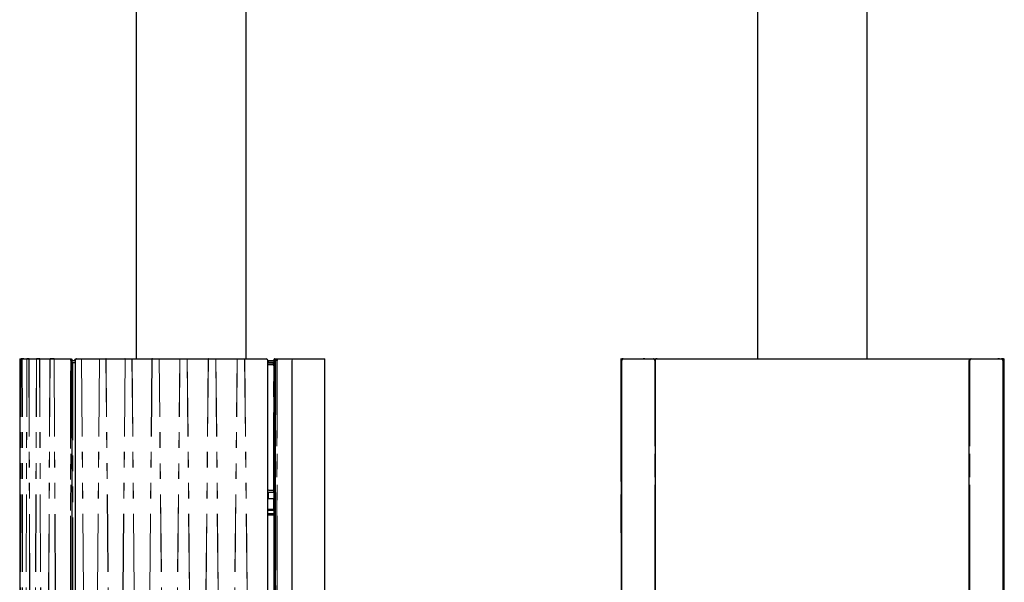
# Model space of a CAD drawing. Header units: millimetres. Extents: x 118 to 347, y 90 to 276.
# Tile 3 of 13: x 118 to 198, y 138 to 184. Entities that reach past the tile are written whole.
import ezdxf

# ---------------------------------------------------------------- set-up
doc = ezdxf.new("R2010")
doc.units = ezdxf.units.MM
doc.linetypes.add('PHANTOM', pattern=[12.7, 6.35, -1.27, 1.27, -1.27, 1.27, -1.27])

msp = doc.modelspace()

# ---------------------------------------------------------------- linework, layer by layer
at = {"color": 7, "linetype": 'Continuous', "lineweight": 25}
for p, q in [((127.094, 227.009), (127.094, 156.284)), ((136.094, 156.284), (136.094, 227.009)), ((177.968, 227.009), (177.968, 156.284)), ((186.968, 156.284), (186.968, 227.009)), ((117.555, 156.279), (117.555, 100.739)), ((117.56, 156.284), (117.687, 156.284)), ((117.561, 156.284), (117.685, 156.284)), ((117.561, 156.284), (117.561, 156.284)), ((117.687, 156.284), (117.773, 156.284)), ((117.831, 156.284), (117.687, 156.284)), ((117.687, 156.284), (117.687, 156.284)), ((117.773, 156.284), (117.916, 156.284)), ((117.899, 156.284), (117.773, 156.284)), ((117.776, 156.284), (118.146, 156.284)), ((118.151, 156.284), (118.147, 156.284)), ((118.291, 156.284), (118.151, 156.284)), ((118.152, 156.284), (118.32, 156.284)), ((118.152, 156.284), (118.152, 156.284)), ((118.32, 156.284), (118.291, 156.284)), ((118.32, 156.284), (118.459, 156.284)), ((118.324, 156.284), (118.327, 156.284)), ((118.326, 156.284), (118.324, 156.284)), ((118.327, 156.284), (118.935, 156.284)), ((118.443, 156.284), (118.442, 156.284)), ((118.943, 156.284), (119.192, 156.284)), ((119.075, 156.284), (118.943, 156.284)), ((119.192, 156.284), (119.075, 156.284)), ((119.075, 156.284), (119.075, 156.284)), ((119.192, 156.284), (119.324, 156.284)), ((119.197, 156.284), (119.201, 156.284)), ((119.201, 156.284), (120.035, 156.284)), ((120.167, 156.284), (120.045, 156.284)), ((120.046, 156.284), (120.369, 156.284)), ((120.168, 156.284), (120.167, 156.284)), ((120.37, 156.284), (120.168, 156.284)), ((120.37, 156.284), (120.492, 156.284)), ((120.375, 156.284), (120.381, 156.284)), ((120.381, 156.284), (121.645, 156.284)), ((121.645, 156.284), (121.761, 156.284)), ((121.841, 136.241), (121.851, 156.134)), ((121.851, 156.134), (122.1, 156.134)), ((121.851, 155.984), (122.099, 155.984)), ((122.099, 156.134), (122.116, 100.884)), ((122.176, 156.284), (122.259, 156.284)), ((122.222, 156.284), (122.307, 156.284)), ((122.259, 156.284), (122.256, 156.284)), ((122.259, 156.284), (122.307, 156.284)), ((122.307, 156.284), (122.627, 156.284)), ((122.628, 156.284), (124.089, 156.284)), ((122.7, 156.284), (122.7, 156.284)), ((122.706, 156.284), (122.706, 156.284)), ((124.053, 156.284), (124.053, 156.284)), ((124.089, 156.284), (124.167, 156.284)), ((124.102, 156.284), (124.622, 156.284)), ((124.167, 156.284), (124.174, 156.284)), ((124.174, 156.284), (124.635, 156.284)), ((124.635, 156.284), (124.602, 156.284)), ((124.635, 156.284), (126.187, 156.284)), ((124.694, 156.284), (124.694, 156.284)), ((126.16, 156.284), (126.16, 156.284)), ((126.187, 156.284), (126.16, 156.284)), ((126.187, 156.284), (126.252, 156.284)), ((126.201, 156.284), (126.749, 156.284)), ((126.252, 156.284), (126.259, 156.284)), ((126.259, 156.284), (126.763, 156.284)), ((126.763, 156.284), (128.388, 156.284)), ((128.433, 156.284), (128.388, 156.284)), ((128.388, 156.284), (128.388, 156.284)), ((128.403, 156.284), (128.973, 156.284)), ((128.442, 156.284), (128.433, 156.284)), ((128.44, 156.284), (128.447, 156.284)), ((128.447, 156.284), (128.988, 156.284)), ((128.988, 156.284), (130.663, 156.284)), ((128.988, 156.284), (128.988, 156.284)), ((130.663, 156.284), (130.663, 156.284)), ((130.663, 156.284), (130.7, 156.284)), ((130.678, 156.284), (131.265, 156.284)), ((130.7, 156.284), (130.708, 156.284)), ((130.708, 156.284), (131.28, 156.284)), ((131.28, 156.284), (132.998, 156.284)), ((131.28, 156.284), (131.28, 156.284)), ((131.28, 156.284), (131.28, 156.284)), ((131.28, 156.284), (131.28, 156.284)), ((131.28, 156.284), (131.302, 156.284)), ((131.294, 156.284), (131.294, 156.284)), ((131.302, 156.284), (131.302, 156.284)), ((132.998, 156.284), (132.998, 156.284)), ((132.998, 156.284), (132.998, 156.284)), ((133.02, 156.284), (132.998, 156.284)), ((133.013, 156.284), (133.61, 156.284)), ((133.02, 156.284), (133.028, 156.284)), ((133.028, 156.284), (133.624, 156.284)), ((133.61, 156.284), (133.61, 156.284)), ((133.614, 156.284), (133.625, 156.284)), ((133.625, 156.284), (135.362, 156.284)), ((133.625, 156.284), (133.625, 156.284)), ((133.625, 156.284), (133.632, 156.284)), ((135.362, 156.284), (135.362, 156.284)), ((135.369, 156.284), (135.362, 156.284)), ((135.369, 156.284), (135.377, 156.284)), ((135.377, 156.284), (135.976, 156.284)), ((135.377, 156.284), (135.976, 156.284)), ((135.976, 156.284), (135.984, 156.284)), ((135.991, 156.284), (135.984, 156.284)), ((135.992, 156.284), (135.992, 156.284)), ((135.992, 156.284), (137.728, 156.284)), ((137.729, 156.284), (137.74, 156.284)), ((137.874, 100.884), (137.875, 156.135)), ((137.875, 156.134), (137.933, 156.134)), ((137.938, 155.984), (137.875, 155.984)), ((137.881, 155.834), (137.875, 155.834)), ((137.875, 155.83), (138.331, 155.83)), ((138.331, 155.834), (137.881, 155.834)), ((137.933, 156.134), (138.354, 156.134)), ((138.355, 155.984), (137.938, 155.984)), ((138.354, 155.982), (138.331, 155.984)), ((138.331, 155.834), (138.331, 155.984)), ((138.331, 155.83), (138.355, 155.827)), ((138.354, 156.134), (138.354, 100.884)), ((138.357, 156.134), (138.354, 156.134)), ((138.42, 156.284), (138.547, 156.284)), ((138.489, 156.134), (138.489, 100.884)), ((138.547, 156.284), (138.552, 156.284)), ((138.552, 156.284), (138.683, 156.284)), ((138.683, 156.284), (139.812, 156.284)), ((139.812, 156.284), (142.55, 156.284)), ((139.878, 100.884), (139.878, 156.134)), ((142.555, 132.989), (142.555, 156.279)), ((166.792, 156.279), (166.82, 100.738)), ((166.792, 156.279), (166.792, 156.279)), ((166.794, 156.281), (166.794, 156.281)), ((166.797, 156.284), (166.798, 156.284)), ((166.798, 156.284), (166.797, 156.284)), ((166.797, 156.284), (166.797, 156.284)), ((166.797, 156.284), (166.803, 156.284)), ((166.799, 156.284), (166.894, 156.284)), ((166.846, 156.134), (166.846, 100.884)), ((166.884, 156.284), (166.884, 156.284)), ((166.884, 156.284), (166.89, 156.284)), ((166.894, 156.284), (166.895, 156.284)), ((166.894, 156.284), (166.985, 156.284)), ((166.983, 156.284), (166.895, 156.284)), ((166.983, 156.284), (169.436, 156.284)), ((167.091, 156.284), (167.091, 156.284)), ((167.215, 156.284), (167.215, 156.284)), ((167.215, 156.284), (167.359, 156.284)), ((167.359, 156.284), (167.359, 156.284)), ((168.601, 156.284), (168.601, 156.284)), ((168.736, 156.284), (168.601, 156.284)), ((169.436, 156.284), (169.496, 156.284)), ((169.496, 156.284), (169.635, 156.284)), ((169.633, 100.884), (169.633, 156.134)), ((169.635, 156.284), (195.302, 156.284)), ((169.641, 156.284), (169.641, 156.284)), ((169.754, 156.284), (169.641, 156.284)), ((170.898, 156.284), (170.898, 156.284)), ((173.304, 156.284), (173.304, 156.284)), ((173.806, 156.284), (173.807, 156.284)), ((175.348, 156.284), (175.348, 156.284)), ((175.891, 156.284), (175.892, 156.284)), ((189.045, 156.284), (189.045, 156.284)), ((189.588, 156.284), (189.589, 156.284)), ((191.13, 156.284), (191.13, 156.284)), ((191.632, 156.284), (191.633, 156.284)), ((194.189, 156.284), (194.189, 156.284)), ((195.302, 156.284), (195.44, 156.284)), ((195.304, 100.884), (195.304, 156.134)), ((195.315, 156.284), (195.429, 156.284)), ((195.429, 156.284), (195.429, 156.284)), ((195.44, 156.284), (195.501, 156.284)), ((195.501, 156.284), (197.954, 156.284)), ((196.315, 156.284), (196.451, 156.284)), ((196.451, 156.284), (196.451, 156.284)), ((197.799, 156.284), (197.655, 156.284)), ((197.655, 156.284), (197.655, 156.284)), ((197.799, 156.284), (197.799, 156.284)), ((197.908, 156.284), (197.908, 156.284)), ((197.954, 156.284), (198.065, 156.284)), ((198.065, 156.284), (197.954, 156.284)), ((198.065, 156.284), (198.176, 156.284)), ((198.09, 100.884), (198.09, 156.134)), ((198.111, 156.284), (198.105, 156.284)), ((198.111, 156.284), (198.111, 156.284)), ((198.165, 100.739), (198.188, 156.279)), ((198.183, 156.284), (198.175, 156.284)), ((198.176, 156.284), (198.183, 156.284)), ((198.176, 156.284), (198.183, 156.284)), ((198.183, 156.284), (198.183, 156.284)), ((198.183, 156.284), (198.183, 156.284)), ((198.188, 156.279), (198.188, 156.279)), ((137.94, 145.334), (137.875, 145.334)), ((138.353, 145.334), (137.94, 145.334)), ((137.956, 145.539), (138.331, 145.539)), ((138.353, 145.539), (138.331, 145.539)), ((198.099, 145.198), (198.099, 144.869)), ((137.94, 144.834), (137.875, 144.834)), ((138.353, 144.834), (137.94, 144.834)), ((137.875, 143.964), (138.331, 143.964)), ((137.875, 143.884), (138.354, 143.884)), ((138.354, 143.584), (137.875, 143.584)), ((138.354, 143.964), (138.331, 143.964)), ((138.353, 143.964), (138.353, 143.884)), ((138.353, 143.584), (138.353, 143.484)), ((138.354, 143.484), (137.875, 143.484))]:
    msp.add_line(p, q, dxfattribs=at)
at = {"color": 8, "linetype": 'PHANTOM', "lineweight": 18}
for p, q in [((117.556, 156.279), (117.556, 100.739)), ((117.68, 156.279), (117.556, 156.279)), ((117.556, 156.279), (117.556, 156.279)), ((117.599, 100.739), (117.68, 156.279)), ((117.601, 100.739), (117.682, 156.279)), ((117.68, 156.279), (117.68, 156.279)), ((117.768, 156.279), (117.682, 156.279)), ((117.682, 156.279), (117.682, 156.279)), ((117.687, 156.284), (117.687, 156.284)), ((117.849, 100.739), (117.768, 156.279)), ((117.768, 156.279), (117.768, 156.279)), ((117.768, 156.279), (117.768, 156.279)), ((117.853, 100.739), (117.771, 156.279)), ((118.141, 156.279), (117.771, 156.279)), ((117.771, 156.279), (117.771, 156.279)), ((117.98, 100.739), (118.141, 156.279)), ((117.985, 100.739), (118.147, 156.279)), ((118.141, 156.279), (118.141, 156.279)), ((118.315, 156.279), (118.147, 156.279)), ((118.291, 156.284), (118.152, 156.284)), ((118.315, 156.279), (118.475, 100.739)), ((118.315, 156.279), (118.315, 156.279)), ((118.32, 156.284), (118.324, 156.284)), ((118.93, 156.279), (118.322, 156.279)), ((118.322, 156.279), (118.482, 100.739)), ((118.322, 156.279), (118.322, 156.279)), ((118.691, 100.739), (118.93, 156.279)), ((118.7, 100.739), (118.939, 156.279)), ((118.93, 156.279), (118.93, 156.279)), ((119.187, 156.279), (118.939, 156.279)), ((119.075, 156.284), (118.943, 156.284)), ((118.943, 156.284), (118.943, 156.284)), ((119.422, 100.739), (119.187, 156.279)), ((119.187, 156.279), (119.187, 156.279)), ((119.192, 156.284), (119.197, 156.284)), ((120.031, 156.279), (119.197, 156.279)), ((119.432, 100.739), (119.197, 156.279)), ((119.197, 156.279), (119.197, 156.279)), ((120.031, 156.279), (119.719, 100.739)), ((120.042, 156.279), (119.73, 100.739)), ((120.031, 156.279), (120.031, 156.279)), ((120.365, 156.279), (120.042, 156.279)), ((120.168, 156.284), (120.046, 156.284)), ((120.046, 156.284), (120.046, 156.284)), ((120.365, 156.279), (120.671, 100.739)), ((120.365, 156.279), (120.365, 156.279)), ((120.37, 156.284), (120.375, 156.284)), ((120.377, 156.279), (120.683, 100.739)), ((121.641, 156.279), (120.377, 156.279)), ((120.377, 156.279), (120.377, 156.279)), ((121.718, 136.242), (121.728, 156.134)), ((121.735, 156.134), (121.725, 136.242)), ((121.851, 156.134), (121.735, 156.134)), ((122.099, 156.129), (121.851, 156.129)), ((121.919, 155.984), (121.919, 105.234)), ((122.101, 156.134), (122.118, 100.884)), ((122.612, 156.279), (122.219, 156.279)), ((122.222, 156.284), (122.615, 156.284)), ((122.612, 156.279), (123.086, 100.739)), ((124.086, 156.279), (122.625, 156.279)), ((122.625, 156.279), (123.099, 100.739)), ((122.625, 156.279), (122.625, 156.279)), ((124.086, 156.279), (123.603, 100.739)), ((124.099, 156.279), (123.616, 100.739)), ((124.053, 156.284), (124.089, 156.284)), ((124.086, 156.279), (124.086, 156.279)), ((124.099, 156.279), (124.099, 156.279)), ((124.619, 156.279), (124.099, 156.279)), ((124.174, 156.284), (124.102, 156.284)), ((124.102, 156.284), (124.102, 156.284)), ((125.124, 100.739), (124.619, 156.279)), ((126.184, 156.279), (124.633, 156.279)), ((125.138, 100.739), (124.633, 156.279)), ((124.633, 156.279), (124.633, 156.279)), ((126.184, 156.279), (125.673, 100.739)), ((126.199, 156.279), (125.687, 100.739)), ((126.184, 156.279), (126.184, 156.279)), ((126.199, 156.279), (126.199, 156.279)), ((126.747, 156.279), (126.199, 156.279)), ((126.259, 156.284), (126.201, 156.284)), ((126.201, 156.284), (126.201, 156.284)), ((126.747, 156.279), (127.278, 100.739)), ((128.386, 156.279), (126.761, 156.279)), ((126.761, 156.279), (127.292, 100.739)), ((128.386, 156.279), (127.852, 100.739)), ((128.401, 156.279), (127.867, 100.739)), ((128.386, 156.279), (128.386, 156.279)), ((128.401, 156.279), (128.401, 156.279)), ((128.972, 156.279), (128.401, 156.279)), ((128.447, 156.284), (128.403, 156.284)), ((128.403, 156.284), (128.403, 156.284)), ((129.522, 100.739), (128.972, 156.279)), ((129.537, 100.739), (128.987, 156.279)), ((130.662, 156.279), (128.987, 156.279)), ((130.111, 100.739), (130.662, 156.279)), ((130.126, 100.739), (130.677, 156.279)), ((130.662, 156.279), (130.662, 156.279)), ((130.677, 156.279), (130.677, 156.279)), ((131.264, 156.279), (130.677, 156.279)), ((130.708, 156.284), (130.678, 156.284)), ((130.678, 156.284), (130.678, 156.284)), ((131.264, 156.279), (131.828, 100.739)), ((132.997, 156.279), (131.279, 156.279)), ((131.279, 156.279), (131.844, 100.739)), ((131.279, 156.279), (131.279, 156.279)), ((131.279, 156.279), (131.279, 156.279)), ((132.997, 156.279), (132.436, 100.739)), ((133.013, 156.279), (132.451, 100.739)), ((132.997, 156.279), (132.997, 156.279)), ((132.997, 156.279), (132.997, 156.279)), ((133.028, 156.284), (133.013, 156.284)), ((133.013, 156.284), (133.013, 156.284)), ((133.013, 156.279), (133.013, 156.279)), ((133.609, 156.279), (133.013, 156.279)), ((133.609, 156.279), (134.181, 100.739)), ((133.61, 156.284), (133.614, 156.284)), ((133.624, 156.284), (133.61, 156.284)), ((135.361, 156.279), (133.625, 156.279)), ((133.625, 156.279), (134.197, 100.739)), ((133.625, 156.279), (133.625, 156.279)), ((134.795, 100.739), (135.361, 156.279)), ((134.811, 100.739), (135.377, 156.279)), ((135.361, 156.279), (135.361, 156.279)), ((135.377, 156.284), (135.377, 156.284)), ((135.377, 156.284), (135.377, 156.284)), ((135.377, 156.279), (135.377, 156.279)), ((135.976, 156.279), (135.377, 156.279)), ((135.976, 156.284), (135.976, 156.284)), ((135.976, 156.284), (135.976, 156.284)), ((135.976, 156.279), (136.55, 100.739)), ((135.992, 156.279), (135.992, 156.279)), ((135.992, 156.279), (136.566, 100.739)), ((137.728, 156.279), (135.992, 156.279)), ((137.74, 156.279), (137.729, 156.279)), ((137.87, 100.884), (137.87, 156.135)), ((137.938, 156.129), (137.875, 156.129)), ((137.881, 155.984), (137.881, 155.834)), ((137.938, 156.129), (137.938, 155.984)), ((138.354, 156.129), (137.938, 156.129)), ((138.331, 145.539), (138.331, 155.83)), ((138.484, 156.134), (138.357, 156.134)), ((138.357, 156.134), (138.357, 100.884)), ((138.484, 100.884), (138.484, 156.134)), ((138.489, 156.134), (138.484, 156.134)), ((138.621, 156.134), (138.489, 156.134)), ((138.627, 156.134), (138.621, 156.134)), ((138.621, 100.884), (138.621, 156.134)), ((138.627, 156.134), (138.627, 100.884)), ((139.817, 156.279), (138.688, 156.279)), ((142.555, 156.279), (139.828, 156.279)), ((139.877, 100.884), (139.877, 156.134)), ((139.878, 156.134), (139.877, 156.134)), ((166.793, 156.279), (166.792, 156.279)), ((166.82, 100.739), (166.792, 156.279)), ((166.793, 156.279), (166.824, 100.739)), ((166.889, 156.279), (166.794, 156.279)), ((166.794, 156.279), (166.825, 100.739)), ((166.794, 156.279), (166.794, 156.279)), ((166.798, 156.284), (166.797, 156.284)), ((166.849, 156.134), (166.846, 156.134)), ((166.849, 156.134), (166.849, 100.884)), ((166.89, 156.279), (166.889, 156.279)), ((169.434, 156.279), (166.981, 156.279)), ((169.633, 156.279), (169.531, 156.279)), ((169.565, 100.884), (169.565, 156.134)), ((169.572, 156.134), (169.565, 156.134)), ((169.572, 156.134), (169.572, 100.884)), ((169.633, 156.134), (169.572, 156.134)), ((195.304, 156.279), (169.633, 156.279)), ((169.633, 156.279), (169.633, 100.739)), ((195.304, 156.279), (195.304, 100.739)), ((195.405, 156.279), (195.304, 156.279)), ((195.365, 156.134), (195.304, 156.134)), ((195.365, 100.884), (195.365, 156.134)), ((195.365, 156.134), (195.371, 156.134)), ((195.371, 156.134), (195.371, 100.884)), ((197.956, 156.279), (195.503, 156.279)), ((198.065, 156.284), (198.065, 156.284)), ((198.07, 156.279), (198.07, 156.279)), ((198.181, 156.279), (198.07, 156.279)), ((198.087, 100.884), (198.087, 156.134)), ((198.087, 156.134), (198.09, 156.134)), ((198.181, 156.279), (198.145, 100.739)), ((198.181, 156.279), (198.146, 100.739)), ((198.165, 100.739), (198.188, 156.279)), ((198.176, 156.284), (198.183, 156.284)), ((198.181, 156.279), (198.181, 156.279)), ((198.181, 156.279), (198.181, 156.279)), ((137.94, 145.334), (137.94, 144.834)), ((138.331, 145.539), (138.331, 145.334)), ((198.099, 145.198), (198.09, 145.198)), ((138.331, 144.834), (138.331, 143.964)), ((198.099, 144.869), (198.09, 144.869)), ((138.354, 143.879), (137.875, 143.879)), ((137.875, 143.589), (138.354, 143.589))]:
    msp.add_line(p, q, dxfattribs=at)
at = {"color": 8, "linetype": 'PHANTOM', "lineweight": 18, "flags": 128}
for points in [[(117.682, 156.279), (117.682, 156.279), (117.682, 156.279)], [(118.147, 156.279), (118.147, 156.279), (118.147, 156.279)], [(118.939, 156.279), (118.939, 156.279), (118.939, 156.279)], [(120.042, 156.279), (120.042, 156.279), (120.042, 156.279)], [(121.728, 156.134), (121.726, 156.162), (121.721, 156.189), (121.713, 156.214), (121.703, 156.236), (121.689, 156.254), (121.674, 156.268), (121.658, 156.276), (121.641, 156.279)], [(122.222, 156.284), (122.221, 156.284), (122.221, 156.283), (122.22, 156.283), (122.22, 156.282), (122.219, 156.282), (122.219, 156.281), (122.219, 156.28), (122.219, 156.279)], [(122.615, 156.284), (122.614, 156.284), (122.614, 156.283), (122.613, 156.283), (122.613, 156.282), (122.612, 156.282), (122.612, 156.281), (122.612, 156.28), (122.612, 156.279)], [(122.615, 156.284), (122.614, 156.284), (122.614, 156.283), (122.613, 156.283), (122.613, 156.282), (122.612, 156.282), (122.612, 156.281), (122.612, 156.28), (122.612, 156.279)], [(122.612, 156.279), (122.612, 156.279), (122.612, 156.279)], [(122.628, 156.284), (122.627, 156.284), (122.627, 156.283), (122.626, 156.283), (122.626, 156.282), (122.625, 156.282), (122.625, 156.281), (122.625, 156.28), (122.625, 156.279)], [(122.628, 156.284), (122.627, 156.284), (122.627, 156.283), (122.626, 156.283), (122.626, 156.282), (122.625, 156.282), (122.625, 156.281), (122.625, 156.28), (122.625, 156.279)], [(122.627, 156.284), (122.627, 156.284), (122.626, 156.283), (122.626, 156.283), (122.625, 156.282), (122.625, 156.282), (122.625, 156.281), (122.625, 156.28), (122.625, 156.279)], [(124.089, 156.284), (124.088, 156.284), (124.088, 156.283), (124.087, 156.283), (124.087, 156.282), (124.087, 156.282), (124.086, 156.281), (124.086, 156.28), (124.086, 156.279)], [(124.089, 156.284), (124.088, 156.284), (124.088, 156.283), (124.087, 156.283), (124.087, 156.282), (124.086, 156.282), (124.086, 156.281), (124.086, 156.28), (124.086, 156.279)], [(124.089, 156.284), (124.088, 156.284), (124.087, 156.283), (124.087, 156.283), (124.087, 156.282), (124.086, 156.282), (124.086, 156.281), (124.086, 156.28), (124.086, 156.279)], [(124.102, 156.284), (124.101, 156.284), (124.101, 156.283), (124.1, 156.283), (124.1, 156.282), (124.1, 156.282), (124.099, 156.281), (124.099, 156.28), (124.099, 156.279)], [(124.102, 156.284), (124.101, 156.284), (124.101, 156.283), (124.1, 156.283), (124.1, 156.282), (124.1, 156.282), (124.099, 156.281), (124.099, 156.28), (124.099, 156.279)], [(124.622, 156.284), (124.621, 156.284), (124.621, 156.283), (124.62, 156.283), (124.62, 156.282), (124.619, 156.282), (124.619, 156.281), (124.619, 156.28), (124.619, 156.279)], [(124.622, 156.284), (124.621, 156.284), (124.621, 156.283), (124.62, 156.283), (124.62, 156.282), (124.619, 156.282), (124.619, 156.281), (124.619, 156.28), (124.619, 156.279)], [(124.619, 156.279), (124.619, 156.279), (124.619, 156.279)], [(124.635, 156.284), (124.635, 156.284), (124.634, 156.283), (124.634, 156.283), (124.634, 156.282), (124.633, 156.282), (124.633, 156.281), (124.633, 156.28), (124.633, 156.279)], [(124.635, 156.284), (124.635, 156.284), (124.634, 156.283), (124.634, 156.283), (124.633, 156.282), (124.633, 156.282), (124.633, 156.281), (124.633, 156.28), (124.633, 156.279)], [(126.187, 156.284), (126.186, 156.284), (126.186, 156.283), (126.186, 156.283), (126.185, 156.282), (126.185, 156.282), (126.185, 156.281), (126.185, 156.28), (126.184, 156.279)], [(126.187, 156.284), (126.186, 156.284), (126.186, 156.283), (126.185, 156.283), (126.185, 156.282), (126.185, 156.282), (126.185, 156.281), (126.184, 156.28), (126.184, 156.279)], [(126.187, 156.284), (126.186, 156.284), (126.186, 156.283), (126.185, 156.283), (126.185, 156.282), (126.185, 156.282), (126.184, 156.281), (126.184, 156.28), (126.184, 156.279)], [(126.201, 156.284), (126.2, 156.284), (126.2, 156.283), (126.199, 156.283), (126.199, 156.282), (126.199, 156.282), (126.199, 156.281), (126.199, 156.28), (126.199, 156.279)], [(126.201, 156.284), (126.2, 156.284), (126.2, 156.283), (126.199, 156.283), (126.199, 156.282), (126.199, 156.282), (126.199, 156.281), (126.199, 156.28), (126.199, 156.279)], [(126.749, 156.284), (126.748, 156.284), (126.748, 156.283), (126.748, 156.283), (126.747, 156.282), (126.747, 156.282), (126.747, 156.281), (126.747, 156.28), (126.747, 156.279)], [(126.749, 156.284), (126.748, 156.284), (126.748, 156.283), (126.748, 156.283), (126.747, 156.282), (126.747, 156.282), (126.747, 156.281), (126.747, 156.28), (126.747, 156.279)], [(126.747, 156.279), (126.747, 156.279), (126.747, 156.279)], [(126.763, 156.284), (126.763, 156.284), (126.762, 156.283), (126.762, 156.283), (126.762, 156.282), (126.762, 156.282), (126.761, 156.281), (126.761, 156.28), (126.761, 156.279)], [(126.763, 156.284), (126.763, 156.284), (126.762, 156.283), (126.762, 156.283), (126.762, 156.282), (126.761, 156.282), (126.761, 156.281), (126.761, 156.28), (126.761, 156.279)], [(128.388, 156.284), (128.388, 156.284), (128.387, 156.283), (128.387, 156.283), (128.387, 156.282), (128.387, 156.282), (128.386, 156.281), (128.386, 156.28), (128.386, 156.279)], [(128.403, 156.284), (128.402, 156.284), (128.402, 156.283), (128.402, 156.283), (128.402, 156.282), (128.401, 156.282), (128.401, 156.281), (128.401, 156.28), (128.401, 156.279)], [(128.403, 156.284), (128.402, 156.284), (128.402, 156.283), (128.402, 156.283), (128.402, 156.282), (128.401, 156.282), (128.401, 156.281), (128.401, 156.28), (128.401, 156.279)], [(128.973, 156.284), (128.973, 156.284), (128.972, 156.283), (128.972, 156.283), (128.972, 156.282), (128.972, 156.282), (128.972, 156.281), (128.972, 156.28), (128.972, 156.279)], [(128.973, 156.284), (128.973, 156.284), (128.972, 156.283), (128.972, 156.283), (128.972, 156.282), (128.972, 156.282), (128.972, 156.281), (128.972, 156.28), (128.972, 156.279)], [(128.972, 156.279), (128.972, 156.279), (128.972, 156.279)], [(131.264, 156.279), (131.264, 156.279), (131.264, 156.279)], [(133.609, 156.279), (133.609, 156.279), (133.609, 156.279)], [(135.976, 156.279), (135.976, 156.279), (135.976, 156.279)], [(138.548, 156.284), (138.548, 156.284), (138.547, 156.284)], [(138.688, 156.279), (138.676, 156.276), (138.665, 156.268), (138.654, 156.254), (138.645, 156.236), (138.637, 156.214), (138.636, 156.21)], [(139.877, 156.134), (139.876, 156.162), (139.873, 156.189), (139.867, 156.214), (139.86, 156.236), (139.85, 156.254), (139.84, 156.268), (139.828, 156.276), (139.817, 156.279)], [(166.793, 156.279), (166.793, 156.279), (166.793, 156.279)], [(166.981, 156.279), (166.981, 156.28), (166.981, 156.281), (166.981, 156.282), (166.982, 156.282), (166.982, 156.283), (166.982, 156.283), (166.983, 156.284), (166.983, 156.284)], [(169.434, 156.279), (169.434, 156.28), (169.434, 156.281), (169.434, 156.282), (169.434, 156.282), (169.435, 156.283), (169.435, 156.283), (169.435, 156.284), (169.436, 156.284)], [(169.633, 156.279), (169.633, 156.28), (169.633, 156.281), (169.633, 156.282), (169.633, 156.282), (169.633, 156.283), (169.634, 156.283), (169.634, 156.284), (169.635, 156.284)], [(195.304, 156.279), (195.304, 156.28), (195.304, 156.281), (195.304, 156.282), (195.303, 156.282), (195.303, 156.283), (195.303, 156.283), (195.302, 156.284), (195.302, 156.284)], [(195.503, 156.279), (195.503, 156.28), (195.503, 156.281), (195.503, 156.282), (195.502, 156.282), (195.502, 156.283), (195.502, 156.283), (195.501, 156.284), (195.501, 156.284)], [(197.956, 156.279), (197.956, 156.28), (197.956, 156.281), (197.955, 156.282), (197.955, 156.282), (197.955, 156.283), (197.954, 156.283), (197.954, 156.284), (197.954, 156.284)], [(198.188, 156.279), (198.188, 156.279), (198.188, 156.279)]]:
    msp.add_lwpolyline(points, dxfattribs=at)
at = {"color": 7, "linetype": 'Continuous', "lineweight": 25, "flags": 128}
for points in [[(121.645, 156.284), (121.663, 156.281), (121.68, 156.272), (121.695, 156.259), (121.709, 156.24), (121.72, 156.217), (121.728, 156.191), (121.733, 156.163), (121.735, 156.134)], [(121.761, 156.284), (121.779, 156.281), (121.795, 156.272), (121.811, 156.258), (121.825, 156.24), (121.836, 156.217), (121.844, 156.191), (121.849, 156.163), (121.851, 156.134)], [(128.388, 156.284), (128.388, 156.284), (128.387, 156.283), (128.387, 156.283), (128.387, 156.282), (128.387, 156.282), (128.386, 156.281), (128.386, 156.28), (128.386, 156.279)], [(138.42, 156.284), (138.408, 156.281), (138.396, 156.272), (138.385, 156.259), (138.375, 156.24), (138.368, 156.217), (138.362, 156.191), (138.358, 156.163), (138.357, 156.134)], [(138.484, 156.134), (138.485, 156.163), (138.489, 156.191), (138.495, 156.217), (138.503, 156.24), (138.512, 156.259), (138.523, 156.272), (138.535, 156.281), (138.547, 156.284)], [(138.489, 156.134), (138.49, 156.163), (138.494, 156.191), (138.499, 156.217), (138.507, 156.24), (138.517, 156.259), (138.528, 156.272), (138.539, 156.281), (138.552, 156.284)], [(138.621, 156.134), (138.622, 156.163), (138.625, 156.191), (138.631, 156.217), (138.639, 156.24), (138.648, 156.259), (138.659, 156.272), (138.671, 156.281), (138.683, 156.284)]]:
    msp.add_lwpolyline(points, dxfattribs=at)
at = {"color": 7, "linetype": 'Continuous', "lineweight": 25}
for centre, radius, start, end in [((117.56, 156.279), 0.005, 89.99989, 180), ((117.773, 156.279), 0.00497, 90.29139, 180.34125), ((122.191, 156.146), 0.138, 96.39467, 185.23344), ((122.237, 156.147), 0.138, 96.59884, 185.36743), ((122.1, 155.937), 0.197, 89.954, 90.23009), ((130.668, 156.28), 0.00588, 139.31981, 191.41794), ((137.725, 156.135), 0.15, 359.9618, 84.26128), ((138.799, 156.136), 0.308, 166.07443, 180.37918), ((138.935, 156.136), 0.308, 166.07443, 180.37918), ((142.55, 156.279), 0.005, 0, 90), ((166.797, 156.279), 0.005, 90.03325, 180.02817), ((166.798, 156.279), 0.005, 156.72295, 180.03105), ((166.799, 156.279), 0.005, 90.03301, 180.04948), ((166.798, 156.279), 0.005, 90.0303, 156.72399), ((166.99, 156.14), 0.144, 92.88001, 182.61601), ((166.735, 156.242), 0.159, 1.97247, 13.33076), ((169.428, 156.14), 0.144, 357.38399, 87.11999), ((169.489, 156.14), 0.144, 357.38399, 87.11999), ((195.448, 156.14), 0.144, 92.88001, 182.61601), ((195.508, 156.14), 0.144, 92.88001, 182.61601), ((197.946, 156.14), 0.144, 357.38399, 87.11999), ((198.337, 156.22), 0.273, 167.61838, 179.44842), ((137.956, 145.639), 0.1, 215.54944, 270)]:
    msp.add_arc(centre, radius, start, end, dxfattribs=at)
at = {"color": 8, "linetype": 'PHANTOM', "lineweight": 18}
for centre, radius, start, end in [((117.561, 156.279), 0.00499, 90.03133, 180.03143), ((117.685, 156.279), 0.00499, 90.03157, 180.03274), ((117.687, 156.279), 0.00497, 90.29609, 180.29306), ((117.687, 156.279), 0.00497, 90.29647, 180.29308), ((117.773, 156.279), 0.00497, 90.2889, 180.34094), ((117.773, 156.279), 0.00498, 92.31748, 180.286), ((117.776, 156.279), 0.00494, 90.62997, 180.61712), ((117.776, 156.279), 0.00494, 90.62919, 180.61366), ((118.146, 156.279), 0.00494, 90.63077, 180.62084), ((118.146, 156.279), 0.00494, 90.62997, 180.61712), ((118.152, 156.279), 0.0049, 91.21508, 181.16558), ((118.152, 156.279), 0.00491, 91.22703, 181.06712), ((118.152, 156.279), 0.0049, 91.2043, 181.15721), ((118.32, 156.279), 0.00489, 91.21543, 181.27165), ((118.32, 156.279), 0.00489, 91.20259, 181.26148), ((118.32, 156.279), 0.0049, 91.21653, 181.16485), ((118.327, 156.279), 0.00485, 91.88969, 181.77433), ((118.327, 156.279), 0.00485, 91.88818, 181.76855), ((118.935, 156.279), 0.00485, 91.89124, 181.78047), ((118.935, 156.279), 0.00485, 91.88969, 181.77433), ((118.943, 156.279), 0.00479, 92.80888, 182.56055), ((118.943, 156.279), 0.00479, 92.85308, 182.59367), ((118.943, 156.279), 0.0048, 92.8674, 182.44507), ((119.192, 156.279), 0.00478, 92.83838, 182.73745), ((119.192, 156.279), 0.00479, 92.85454, 182.59291), ((119.192, 156.279), 0.00477, 92.88419, 182.77437), ((119.201, 156.279), 0.00472, 93.9434, 183.4665), ((119.201, 156.279), 0.00472, 93.94084, 183.45846), ((120.035, 156.279), 0.00472, 93.94608, 183.47501), ((120.035, 156.279), 0.00472, 93.9434, 183.4665), ((120.045, 156.279), 0.00466, 95.26584, 184.44485), ((120.046, 156.279), 0.00465, 95.38407, 184.5229), ((120.046, 156.279), 0.00467, 95.39565, 184.32383), ((120.37, 156.279), 0.00464, 95.37216, 184.71416), ((120.37, 156.279), 0.00465, 95.38556, 184.5221), ((120.371, 156.279), 0.00463, 95.49395, 184.79956), ((120.382, 156.279), 0.00458, 97.01205, 185.61511), ((120.382, 156.279), 0.00458, 97.00789, 185.60498), ((121.646, 156.279), 0.00458, 97.01205, 185.61511), ((121.728, 146.988), 9.146, 89.95317, 89.99702), ((122.101, 157.036), 0.902, 269.90435, 270.03588), ((122.234, 156.146), 0.133, 96.59884, 185.36743), ((128.992, 156.28), 0.00593, 140.12104, 191.6461), ((128.992, 156.28), 0.00595, 139.94042, 191.3116), ((130.668, 156.28), 0.00595, 139.94042, 191.3116), ((130.684, 156.28), 0.00713, 147.41161, 189.40572), ((130.684, 156.28), 0.007, 146.70758, 189.5681), ((131.27, 156.28), 0.00695, 147.14767, 190.21271), ((131.27, 156.28), 0.00697, 146.92711, 189.88994), ((131.288, 156.28), 0.00879, 154.52563, 187.98309), ((131.288, 156.28), 0.00878, 154.49016, 187.9797), ((131.287, 156.28), 0.00851, 153.9323, 188.52201), ((133.006, 156.28), 0.00856, 153.78156, 188.19712), ((133.006, 156.28), 0.0088, 154.57884, 187.96859), ((133.006, 156.28), 0.00879, 154.52563, 187.98309), ((133.026, 156.28), 0.0134, 163.34643, 185.02759), ((133.026, 156.28), 0.0128, 162.52933, 185.27844), ((133.622, 156.28), 0.0127, 163.06726, 185.8777), ((133.622, 156.28), 0.0127, 162.79701, 185.57687), ((133.647, 156.28), 0.0227, 170.75971, 183.44248), ((133.65, 156.28), 0.0254, 171.48941, 182.81829), ((133.65, 156.28), 0.0253, 171.44943, 182.81803), ((135.387, 156.28), 0.0255, 171.54857, 182.79896), ((135.387, 156.28), 0.0254, 171.48941, 182.81829), ((135.385, 156.28), 0.0233, 170.73383, 183.07776), ((134.9, 156.282), 0.477, 359.56299, 0.16359), ((135.213, 156.281), 0.164, 359.27685, 1.02324), ((135.499, 156.28), 0.478, 359.85006, 0.45004), ((135.498, 156.278), 0.478, 0.1411, 0.74044), ((135.966, 156.28), 0.0261, 357.55794, 8.54583), ((135.969, 156.28), 0.0231, 356.89179, 9.35864), ((135.969, 156.28), 0.023, 356.89214, 9.39863), ((137.725, 156.135), 0.145, 359.9618, 84.26128), ((137.933, 156.129), 0.0047, 356.12692, 85.51516), ((138.683, 156.279), 0.00479, 357.38399, 87.11999), ((139.812, 156.279), 0.00479, 357.38399, 87.11999), ((166.799, 156.279), 0.005, 90.04259, 180.04253), ((166.797, 156.279), 0.005, 90.03026, 112.73893), ((166.988, 156.14), 0.139, 92.88001, 182.61601), ((166.737, 156.246), 0.163, 2.09712, 13.37262), ((169.427, 156.14), 0.139, 357.38399, 87.11999), ((195.51, 156.14), 0.139, 92.88001, 182.61601), ((197.949, 156.14), 0.139, 357.38399, 87.11999), ((198.295, 156.229), 0.237, 166.66196, 179.8182), ((198.176, 156.279), 0.00499, 359.94322, 89.94311), ((198.176, 156.279), 0.00499, 359.93748, 89.93409), ((198.176, 156.279), 0.005, 359.96462, 89.96895), ((198.183, 156.279), 0.005, 359.96801, 89.968)]:
    msp.add_arc(centre, radius, start, end, dxfattribs=at)
for centre, ratio, start_param, end_param in [((126.868, 156.279), 0.000062, 1.934658, 8.216726), ((129.064, 156.279), 0.000044, 1.829948, 8.111988)]:
    msp.add_ellipse(centre, major_axis=(0.3, 0), ratio=ratio, start_param=start_param, end_param=end_param, dxfattribs=at)
at = {"color": 7, "linetype": 'Continuous', "lineweight": 25}
for centre, start_param, end_param in [((197.877, 145.198), 4.712414, 4.993644), ((197.877, 144.869), 4.430701, 4.712414)]:
    msp.add_ellipse(centre, major_axis=(0, 3.5), ratio=0.063433, start_param=start_param, end_param=end_param, dxfattribs=at)
at = {"color": 8, "linetype": 'PHANTOM', "lineweight": 18}
for points, knots in [([(117.556, 156.279), (117.556, 156.279), (117.556, 156.279), (117.555, 156.279), (117.555, 156.279), (117.555, 156.279), (117.555, 156.279)], [0, 0, 0, 0, 0.0002146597, 0.0002146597, 0.0002146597, 0.0004282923, 0.0004282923, 0.0004282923, 0.0004282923]), ([(124.633, 156.279), (124.63, 156.279), (124.628, 156.279), (124.626, 156.279), (124.624, 156.279), (124.621, 156.279), (124.619, 156.279)], [0, 0, 0, 0, 0.0001553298, 0.0001553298, 0.0001553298, 0.0003101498, 0.0003101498, 0.0003101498, 0.0003101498]), ([(124.635, 156.284), (124.635, 156.284), (124.634, 156.284), (124.634, 156.283), (124.633, 156.281), (124.633, 156.28), (124.633, 156.279)], [0, 0, 0, 0, 0.1976184, 0.4302814, 0.6978104, 1, 1, 1, 1]), ([(124.633, 156.279), (124.633, 156.279), (124.633, 156.279), (124.633, 156.279), (124.633, 156.279), (124.633, 156.279), (124.633, 156.279)], [0, 0, 0, 0, 0.000001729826, 0.000001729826, 0.000001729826, 0.000003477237, 0.000003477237, 0.000003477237, 0.000003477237]), ([(126.761, 156.279), (126.759, 156.279), (126.756, 156.279), (126.754, 156.279), (126.751, 156.279), (126.749, 156.279), (126.747, 156.279)], [0, 0, 0, 0, 0.0001570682, 0.0001570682, 0.0001570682, 0.0003136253, 0.0003136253, 0.0003136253, 0.0003136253]), ([(128.401, 156.279), (128.399, 156.279), (128.396, 156.279), (128.394, 156.279), (128.391, 156.279), (128.389, 156.279), (128.386, 156.279)], [0, 0, 0, 0, 0.0001565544, 0.0001565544, 0.0001565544, 0.0003136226, 0.0003136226, 0.0003136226, 0.0003136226]), ([(128.987, 156.279), (128.984, 156.279), (128.982, 156.279), (128.979, 156.279), (128.977, 156.279), (128.974, 156.279), (128.972, 156.279)], [0, 0, 0, 0, 0.0001570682, 0.0001570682, 0.0001570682, 0.0003136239, 0.0003136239, 0.0003136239, 0.0003136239]), ([(130.677, 156.279), (130.674, 156.279), (130.672, 156.279), (130.669, 156.279), (130.667, 156.279), (130.664, 156.279), (130.662, 156.279)], [0, 0, 0, 0, 0.0001565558, 0.0001565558, 0.0001565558, 0.0003136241, 0.0003136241, 0.0003136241, 0.0003136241]), ([(137.728, 156.284), (137.728, 156.284), (137.728, 156.283), (137.728, 156.281), (137.728, 156.28), (137.728, 156.279)], [0, 0, 0, 0, 0.5, 0.5, 1, 1, 1, 1]), ([(137.729, 156.284), (137.729, 156.284), (137.729, 156.283), (137.729, 156.281), (137.729, 156.28), (137.729, 156.279)], [0, 0, 0, 0, 0.5, 0.5, 1, 1, 1, 1]), ([(137.87, 156.135), (137.871, 156.135), (137.873, 156.135), (137.875, 156.135), (137.875, 156.135), (137.875, 156.135)], [0, 0, 0, 0, 0.5, 0.5, 1, 1, 1, 1]), ([(166.894, 156.284), (166.893, 156.284), (166.892, 156.283), (166.89, 156.281), (166.889, 156.28), (166.889, 156.279)], [0, 0, 0, 0, 0.5, 0.5, 1, 1, 1, 1]), ([(166.894, 156.284), (166.893, 156.284), (166.892, 156.283), (166.89, 156.281), (166.889, 156.28), (166.889, 156.279)], [0, 0, 0, 0, 0.5, 0.5, 1, 1, 1, 1]), ([(198.065, 156.284), (198.067, 156.284), (198.068, 156.283), (198.07, 156.281), (198.07, 156.28), (198.07, 156.279)], [0, 0, 0, 0, 0.5, 0.5, 1, 1, 1, 1]), ([(198.065, 156.284), (198.067, 156.284), (198.068, 156.283), (198.07, 156.281), (198.07, 156.28), (198.07, 156.279)], [0, 0, 0, 0, 0.5, 0.5, 1, 1, 1, 1])]:
    msp.add_open_spline(points, degree=3, knots=knots, dxfattribs=at)
for points in [[(117.56, 156.284), (117.56, 156.284), (117.56, 156.284), (117.561, 156.284), (117.561, 156.284)], [(117.682, 156.279), (117.681, 156.279), (117.681, 156.279), (117.68, 156.279)], [(117.771, 156.279), (117.77, 156.279), (117.769, 156.279), (117.768, 156.279)], [(117.773, 156.284), (117.773, 156.284), (117.774, 156.284), (117.776, 156.284), (117.776, 156.284)], [(118.147, 156.279), (118.145, 156.279), (118.143, 156.279), (118.141, 156.279)], [(118.147, 156.279), (118.147, 156.279), (118.147, 156.279), (118.147, 156.279)], [(118.151, 156.284), (118.151, 156.284), (118.152, 156.284), (118.152, 156.284), (118.152, 156.284)], [(118.315, 156.279), (118.315, 156.279), (118.315, 156.279), (118.315, 156.279)], [(118.322, 156.279), (118.32, 156.279), (118.317, 156.279), (118.315, 156.279)], [(118.938, 156.279), (118.935, 156.279), (118.933, 156.279), (118.93, 156.279)], [(118.939, 156.279), (118.938, 156.279), (118.938, 156.279), (118.938, 156.279)], [(118.943, 156.284), (118.943, 156.284), (118.943, 156.284), (118.943, 156.284), (118.943, 156.284)], [(119.188, 156.279), (119.187, 156.279), (119.187, 156.279), (119.187, 156.279)], [(119.197, 156.279), (119.193, 156.279), (119.19, 156.279), (119.188, 156.279)], [(120.041, 156.279), (120.037, 156.279), (120.034, 156.279), (120.031, 156.279)], [(120.042, 156.279), (120.041, 156.279), (120.041, 156.279), (120.041, 156.279)], [(120.045, 156.284), (120.045, 156.284), (120.046, 156.284), (120.046, 156.284), (120.046, 156.284)], [(120.366, 156.279), (120.366, 156.279), (120.366, 156.279), (120.365, 156.279)], [(120.377, 156.279), (120.373, 156.279), (120.37, 156.279), (120.366, 156.279)], [(122.625, 156.279), (122.62, 156.279), (122.616, 156.279), (122.612, 156.279)], [(122.625, 156.279), (122.625, 156.279), (122.625, 156.279), (122.625, 156.279)], [(124.099, 156.279), (124.095, 156.279), (124.09, 156.279), (124.086, 156.279)], [(124.086, 156.279), (124.086, 156.279), (124.086, 156.279), (124.086, 156.279)], [(124.089, 156.284), (124.091, 156.284), (124.095, 156.284), (124.1, 156.284), (124.102, 156.284)], [(126.199, 156.279), (126.194, 156.279), (126.189, 156.279), (126.184, 156.279)], [(126.184, 156.279), (126.184, 156.279), (126.184, 156.279), (126.184, 156.279)], [(126.187, 156.284), (126.189, 156.284), (126.194, 156.284), (126.198, 156.284), (126.201, 156.284)], [(128.388, 156.284), (128.39, 156.284), (128.395, 156.284), (128.4, 156.284), (128.403, 156.284)], [(130.663, 156.284), (130.666, 156.284), (130.671, 156.284), (130.676, 156.284), (130.678, 156.284)], [(131.279, 156.279), (131.274, 156.279), (131.269, 156.279), (131.264, 156.279)], [(133.013, 156.279), (133.008, 156.279), (133.002, 156.279), (132.997, 156.279)], [(132.998, 156.284), (133.001, 156.284), (133.006, 156.284), (133.011, 156.284), (133.013, 156.284)], [(133.624, 156.279), (133.619, 156.279), (133.614, 156.279), (133.609, 156.279)], [(133.625, 156.279), (133.625, 156.279), (133.625, 156.279), (133.624, 156.279)], [(135.362, 156.279), (135.362, 156.279), (135.362, 156.279), (135.361, 156.279)], [(135.362, 156.284), (135.364, 156.284), (135.37, 156.284), (135.375, 156.284), (135.377, 156.284)], [(135.377, 156.279), (135.372, 156.279), (135.367, 156.279), (135.362, 156.279)], [(135.976, 156.284), (135.979, 156.284), (135.984, 156.284), (135.989, 156.284), (135.991, 156.284)], [(135.992, 156.279), (135.987, 156.279), (135.982, 156.279), (135.976, 156.279)], [(135.992, 156.279), (135.992, 156.279), (135.992, 156.279), (135.992, 156.279)], [(166.794, 156.279), (166.794, 156.279), (166.794, 156.279), (166.794, 156.279)], [(166.797, 156.284), (166.797, 156.284), (166.797, 156.284), (166.797, 156.284), (166.797, 156.284)], [(198.181, 156.279), (198.181, 156.279), (198.181, 156.279), (198.181, 156.279)], [(198.181, 156.279), (198.181, 156.279), (198.181, 156.279), (198.181, 156.279)], [(198.183, 156.284), (198.183, 156.284), (198.183, 156.284), (198.183, 156.284), (198.183, 156.284)]]:
    msp.add_open_spline(points, degree=3, dxfattribs=at)
at = {"color": 7, "linetype": 'Continuous', "lineweight": 25}
for points in [[(117.685, 156.284), (117.685, 156.284), (117.686, 156.284), (117.687, 156.284), (117.687, 156.284)], [(118.146, 156.284), (118.147, 156.284), (118.149, 156.284), (118.15, 156.284), (118.151, 156.284)], [(118.935, 156.284), (118.936, 156.284), (118.939, 156.284), (118.941, 156.284), (118.943, 156.284)], [(119.192, 156.284), (119.192, 156.284), (119.192, 156.284), (119.192, 156.284), (119.192, 156.284)], [(120.035, 156.284), (120.037, 156.284), (120.04, 156.284), (120.043, 156.284), (120.045, 156.284)], [(120.369, 156.284), (120.37, 156.284), (120.37, 156.284), (120.37, 156.284), (120.37, 156.284)], [(122.615, 156.284), (122.617, 156.284), (122.621, 156.284), (122.625, 156.284), (122.627, 156.284)], [(122.627, 156.284), (122.627, 156.284), (122.627, 156.284), (122.628, 156.284), (122.628, 156.284)], [(124.089, 156.284), (124.089, 156.284), (124.089, 156.284), (124.089, 156.284), (124.089, 156.284)], [(124.622, 156.284), (124.624, 156.284), (124.628, 156.284), (124.633, 156.284), (124.635, 156.284)], [(124.635, 156.284), (124.635, 156.284), (124.635, 156.284), (124.635, 156.284), (124.635, 156.284)], [(126.187, 156.284), (126.187, 156.284), (126.187, 156.284), (126.187, 156.284), (126.187, 156.284)], [(126.749, 156.284), (126.751, 156.284), (126.756, 156.284), (126.761, 156.284), (126.763, 156.284)], [(128.973, 156.284), (128.976, 156.284), (128.98, 156.284), (128.985, 156.284), (128.988, 156.284)], [(131.265, 156.284), (131.267, 156.284), (131.272, 156.284), (131.277, 156.284), (131.28, 156.284)], [(133.625, 156.284), (133.625, 156.284), (133.625, 156.284), (133.625, 156.284), (133.625, 156.284)], [(135.362, 156.284), (135.362, 156.284), (135.362, 156.284), (135.362, 156.284), (135.362, 156.284)], [(135.991, 156.284), (135.992, 156.284), (135.992, 156.284), (135.992, 156.284), (135.992, 156.284)], [(166.794, 156.279), (166.793, 156.279), (166.793, 156.279), (166.793, 156.279)]]:
    msp.add_open_spline(points, degree=3, dxfattribs=at)
for points, knots in [([(137.74, 156.284), (137.74, 156.284), (137.74, 156.283), (137.74, 156.281), (137.74, 156.28), (137.74, 156.279)], [0, 0, 0, 0, 0.5, 0.5, 1, 1, 1, 1]), ([(138.355, 155.827), (138.354, 155.828), (138.347, 155.833), (138.338, 155.833), (138.331, 155.834)], [0, 0, 0, 0, 0.2343024, 1, 1, 1, 1]), ([(166.796, 156.284), (166.796, 156.284), (166.796, 156.284), (166.795, 156.284), (166.794, 156.283), (166.793, 156.283), (166.792, 156.281), (166.792, 156.28), (166.792, 156.279), (166.792, 156.279)], [0, 0, 0, 0, 0.3350785, 0.5256597, 0.6238511, 0.7155181, 0.8224733, 0.9398606, 1, 1, 1, 1]), ([(166.895, 156.284), (166.894, 156.284), (166.892, 156.283), (166.89, 156.281), (166.89, 156.28), (166.89, 156.279)], [0, 0, 0, 0, 0.5, 0.5, 1, 1, 1, 1]), ([(198.065, 156.284), (198.066, 156.284), (198.067, 156.283), (198.069, 156.281), (198.07, 156.28), (198.07, 156.279)], [0, 0, 0, 0, 0.5, 0.5, 1, 1, 1, 1]), ([(198.188, 156.279), (198.188, 156.279), (198.188, 156.28), (198.187, 156.281), (198.186, 156.282), (198.185, 156.283), (198.185, 156.283), (198.184, 156.284), (198.184, 156.284), (198.183, 156.284), (198.183, 156.284)], [0, 0, 0, 0, 0.070854, 0.186392, 0.282714, 0.368607, 0.450061, 0.548975, 0.719279, 1, 1, 1, 1])]:
    msp.add_open_spline(points, degree=3, knots=knots, dxfattribs=at)

doc.saveas('drawing.dxf')
